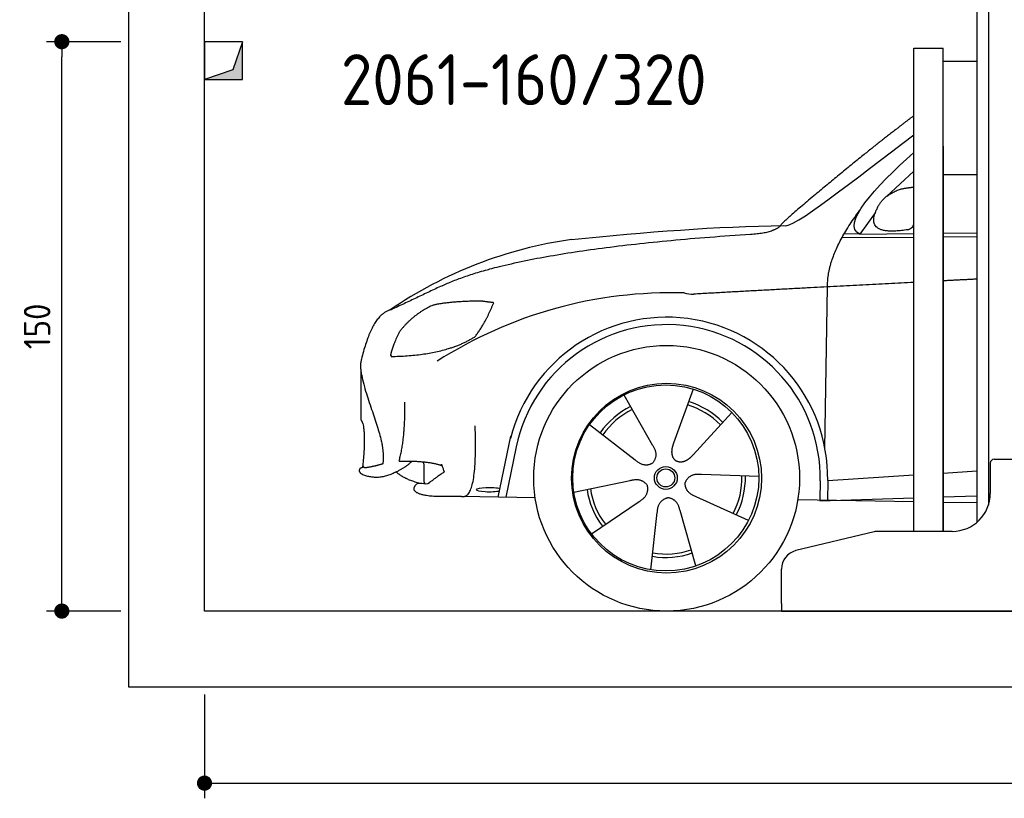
# Model space of a CAD drawing. Header units: millimetres. Extents: x -287 to 6264, y -293 to 3898.
# Tile 1 of 3: x -287 to 2306, y -293 to 1758. Entities that reach past the tile are written whole.
import ezdxf

# ---------------------------------------------------------------- set-up
doc = ezdxf.new("R2010")
doc.units = ezdxf.units.MM
for name, color, linetype in [('4', 3, 'Continuous'), ('5', 3, 'Continuous'), ('breakthrough', 1, 'Continuous'), ('Car', 10, 'Continuous')]:
    doc.layers.add(name, color=color, linetype=linetype)
doc.styles.get("Standard").update_dxf_attribs({"font": 'ISOCP.SHX'})
doc.dimstyles.new('GEN-ISO$0', dxfattribs={"dimscale": 20, "dimtxt": 3.5, "dimasz": 2, "dimexe": 2, "dimexo": 1, "dimgap": 1.5, "dimtad": 1, "dimdec": 1, "dimlfac": 0.1, "dimdsep": 46, "dimtxsty": 'Standard', "dimblk": 'PUNKT', "dimcen": 2, "dimclrd": 256, "dimclre": 256, "dimclrt": 2, "dimadec": 0, "dimazin": 0, "dimtp": 0.1, "dimtm": 0.1, "dimtfac": 0.71, "dimtdec": 1, "dimtmove": 2, "dimatfit": 3, "dimldrblk": 'PUNKT', "dimfxl": 0, "dimtolj": 1, "dimarcsym": 0})

# ---------------------------------------------------------------- blocks, each defined once
blk = doc.blocks.new('PUNKT')
at = {"layer": '4', "color": 0, "linetype": 'ByBlock'}
blk.add_line((-0.5, 0), (-1, 0), dxfattribs=at)
at = {"layer": '4', "color": 0, "linetype": 'ByBlock', "const_width": 0.5}
blk.add_lwpolyline([(-0.25, 0, 1), (0.25, 0, 1)], format="xyb", close=True, dxfattribs=at)
blk = doc.blocks.new('*D11')
at = {"layer": '5', "lineweight": -2}
for p, q in [((200, -20), (200, -293.3)), ((5400, -20), (5400, -293.3)), ((240, -253.3), (5360, -253.3))]:
    blk.add_line(p, q, dxfattribs=at)
at = {"layer": 'DEFPOINTS', "color": 0}
for p in [(200, 0), (5400, 0), (5400, -253.3)]:
    blk.add_point(p, dxfattribs=at)
at = {"layer": '5', "lineweight": -2, "xscale": 40, "yscale": 40, "zscale": 40, "rotation": 180}
blk.add_blockref('PUNKT', (200, -253.3), dxfattribs=at)
at = {"layer": '5', "lineweight": -2, "xscale": 40, "yscale": 40, "zscale": 40}
blk.add_blockref('PUNKT', (5400, -253.3), dxfattribs=at)
at = {"layer": '5', "color": 2, "insert": (2800, -188.3), "char_height": 70, "attachment_point": 5}
blk.add_mtext('\\A1;520', dxfattribs=at)
blk = doc.blocks.new('*D3')
at = {"layer": '5', "lineweight": -2}
for p, q in [((-20, 1700), (-215.7, 1700)), ((-175.7, 240), (-175.7, 1660)), ((-20, 200), (-215.7, 200))]:
    blk.add_line(p, q, dxfattribs=at)
at = {"layer": 'DEFPOINTS', "color": 0}
for p in [(-175.7, 1700), (0, 1700), (0, 200)]:
    blk.add_point(p, dxfattribs=at)
at = {"layer": '5', "lineweight": -2, "xscale": 40, "yscale": 40, "zscale": 40}
for p, rotation in [((-175.7, 1700), 90), ((-175.7, 200), 270)]:
    blk.add_blockref('PUNKT', p, dxfattribs=dict(at, rotation=rotation))
at = {"layer": '5', "color": 2, "insert": (-240.7, 950), "char_height": 70, "attachment_point": 5, "rotation": 90}
blk.add_mtext('\\A1;150', dxfattribs=at)

msp = doc.modelspace()

# ---------------------------------------------------------------- linework, layer by layer
for p, q in [((2264.07, 3310), (2264.07, 478.78)), ((2234.07, 1810), (2234.07, 434.01)), ((2068.07, 410), (2068.07, 1683)), ((2068.07, 1683), (2145.07, 1683)), ((2145.07, 410), (2145.07, 1683)), ((2145.07, 1649.04), (2234.07, 1649.04)), ((2145.07, 1425), (2145.07, 410)), ((2145.07, 1350), (2234.07, 1350)), ((2279.07, 600), (2459.07, 600)), ((2269.07, 590), (2269.07, 510)), ((1963.32, 408.62), (1757.4, 359.2)), ((2169.07, 410), (1974.98, 410)), ((1719.07, 220), (1719.07, 310.58)), ((1719.07, 220), (1719.07, 200)), ((1719.07, 200), (1994.07, 200)), ((1994.07, 200), (3024.07, 200))]:
    msp.add_line(p, q)
msp.add_lwpolyline([(5600, 200), (5600, 3600), (0, 3600), (0, 0), (5600, 0), (5698.53, 0), (5718.66, 47.94), (5691.11, 115.73), (5726.08, 149.63), (5711.24, 200), (200, 200), (200, 3400), (5400, 3400), (5400, 200)])
for centre, radius, start, end in [((2279.07, 590), 10, 90, 180), ((2169.07, 510), 100, 270, 0), ((1974.98, 360), 50, 90, 103.49573), ((1769.07, 310.58), 50, 103.49573, 180)]:
    msp.add_arc(centre, radius, start, end)
at = {"layer": 'breakthrough'}
for p, q in [((300, 1700), (274.52, 1625.48)), ((300, 1700), (274.52, 1625.48)), ((274.52, 1625.48), (200, 1600))]:
    msp.add_line(p, q, dxfattribs=at)
msp.add_lwpolyline([(200, 1600), (300, 1600), (300, 1700), (200, 1700)], close=True, dxfattribs=at)
msp.add_lwpolyline([(200, 1600), (300, 1600), (300, 1700), (200, 1700)], close=True, dxfattribs=at)
for points in [[(300, 1600), (300, 1700), (274.52, 1625.48)], [(300, 1600), (300, 1700), (274.52, 1625.48)], [(200, 1600), (300, 1600), (274.52, 1625.48)]]:
    msp.add_solid(points, dxfattribs=at)
at = {"layer": 'Car'}
for p, q in [((2068.07, 1358.61), (1995.4, 1292.56)), ((1966.13, 1249.12), (1925.53, 1193.09)), ((1925.53, 1193.09), (1884.3, 1193.78)), ((1925.53, 1193.09), (2068.07, 1194.47)), ((2145.07, 1195.21), (2234.07, 1196.07)), ((1878.64, 1183.74), (2068.07, 1185.25)), ((2145.07, 1185.86), (2234.07, 1186.57)), ((1833.61, 628.55), (1840.8, 1054.1)), ((611.93, 831.87), (611.93, 703.61)), ((1486.6, 785.04), (1435.13, 642.64)), ((1304.45, 769.65), (1379.1, 637.9)), ((1588.71, 723.27), (1486.48, 611.57)), ((1214.16, 691.62), (1333.68, 598.66)), ((973.59, 500.31), (1006.99, 660.74)), ((1020.71, 632.47), (993.12, 499.96)), ((1659.64, 554.8), (1508.3, 559.75)), ((1840.9, 544.01), (2068.07, 558.5)), ((2145.07, 563.42), (2234.07, 569.09)), ((1172.51, 513.63), (1320.87, 543.91)), ((1821.29, 543.16), (1820.44, 492.76)), ((1840.9, 544.01), (1840.16, 491.44)), ((1070.58, 498.58), (876.35, 502.04)), ((1632.45, 438.6), (1494.63, 501.31)), ((1762.23, 493.74), (2068.07, 488.57)), ((1820.4, 490.83), (2068.07, 498.53)), ((2145.07, 500.92), (2234.07, 503.69)), ((1218.82, 403.64), (1344.16, 488.59)), ((1831.28, 491.16), (1831.31, 492.58)), ((2145.07, 487.27), (2234.07, 485.77)), ((1375.22, 309.03), (1392.27, 459.49)), ((1494.14, 319.08), (1452.08, 464.54))]:
    msp.add_line(p, q, dxfattribs=at)
for centre, radius in [((1416.78, 550), 350), ((1416.78, 550), 250), ((1414.67, 550.84), 245), ((1414.67, 550.84), 30.15), ((1414.67, 550.84), 23.62)]:
    msp.add_circle(centre, radius, dxfattribs=at)
for centre, radius, start, end in [((1323.69, 67.67), 1122.35, 98.03945, 124.43769), ((1428.31, -102.68), 1141.19, 88.24876, 122.67118), ((1489.62, 1152.33), 117.37, 256.98552, 269.18838), ((1416.78, 550), 424.16, 359.19082, 165.72893), ((1416.78, 550), 404.56, 359.03154, 168.23743), ((1414.67, 550.84), 209.64, 116.262, 145.39945), ((1414.67, 550.84), 200.65, 116.11518, 145.54628), ((1414.67, 550.84), 200.65, 44.11518, 73.54628), ((1414.67, 550.84), 209.64, 44.262, 73.39945), ((1414.67, 550.84), 200.65, 332.11518, 1.54628), ((1414.67, 550.84), 209.64, 332.262, 1.39945), ((1414.67, 550.84), 209.64, 188.262, 217.39945), ((1414.67, 550.84), 200.65, 188.11518, 217.54628), ((1414.67, 550.84), 209.64, 260.262, 289.39945), ((1414.67, 550.84), 200.65, 260.11518, 289.54628)]:
    msp.add_arc(centre, radius, start, end, dxfattribs=at)
msp.add_ellipse((948.91, 519.73), major_axis=(33.6, 0), ratio=0.1572738, start_param=0.5134726, end_param=5.7042414, dxfattribs=at)
for points, degree in [([(2021.63, 1469.5), (2045.18, 1488.43), (2068.07, 1505.43)], 2), ([(2021.63, 1469.5), (1941.09, 1408.26), (1839.48, 1323.88), (1711.13, 1217.47), (1717.07, 1215.61)], 4), ([(1725.66, 1215.73), (1745.36, 1202.21), (1910.75, 1336.87), (2068.07, 1454.61)], 3), ([(1925.53, 1193.09), (1874.28, 1217.25), (1964.81, 1316.89), (2068.07, 1407.84)], 3), ([(1974.23, 1266.85), (1990.46, 1297.28), (2033.05, 1311.73)], 2), ([(2033.05, 1311.73), (2055.31, 1316.41), (2068.07, 1316.78)], 2), ([(1840.8, 1054.1), (1837.68, 1137.64), (1925.52, 1255.76)], 2), ([(2051.8, 1204.68), (1929.75, 1184.81), (1974.23, 1266.85)], 2), ([(2065.25, 1212.48), (2066.72, 1216.21), (2068.07, 1219.91)], 2), ([(825.6, 1057.13), (1029.2, 1153.1), (1637.97, 1193.09)], 2), ([(1166.72, 1178.99), (1362.87, 1198.73), (1547.94, 1213.5), (1725.66, 1215.73)], 3), ([(1637.97, 1193.09), (1692.99, 1195.46), (1716.77, 1214.6)], 2), ([(2051.8, 1204.68), (2057.8, 1206.46), (2065.25, 1212.48)], 2), ([(2068.07, 1065.98), (1790.01, 1051.67), (1487.96, 1034.97)], 2), ([(2234.07, 1074.42), (2189.89, 1072.21), (2145.07, 1069.92)], 2), ([(825.6, 1057.13), (691.92, 994.02)], 1), ([(928.88, 1016.8), (842.65, 1015.69), (802.01, 1005.88)], 2), ([(912.58, 923.19), (940.12, 958.92), (961.53, 1012.46)], 2), ([(961.53, 1012.46), (943.77, 1014.37), (928.88, 1016.8)], 2), ([(691.92, 994.02), (641.85, 983.69), (613.43, 863.41)], 2), ([(802.01, 1005.88), (748.43, 982.2), (712.33, 934.36)], 2), ([(712.33, 934.36), (691.9, 891.22), (689.9, 873.09)], 2), ([(691.18, 870.79), (835.65, 873.1), (912.58, 923.19)], 2), ([(613.43, 863.41), (595.27, 817.57), (669.86, 672.3), (673.52, 634.83), (669.69, 587.66)], 4), ([(689.9, 873.09), (693.26, 872.94), (691.18, 870.79)], 2), ([(712.33, 595.21), (729.28, 655.59), (727.48, 750.46)], 2), ([(611.93, 703.61), (626.64, 685.39), (616.78, 583.02)], 2), ([(876.35, 502.04), (920.24, 491.42), (912.58, 687.95)], 2), ([(1379.1, 637.9), (1397.13, 611.51), (1380.37, 590.53)], 2), ([(1435.13, 642.64), (1430.59, 630.09), (1426.64, 616.06), (1431.02, 602.26), (1441.82, 595.72)], 4), ([(1333.68, 598.66), (1357.18, 576.99), (1380.37, 590.53)], 2), ([(1486.48, 611.57), (1477.47, 601.73), (1466.88, 591.71), (1452.63, 589.19), (1441.82, 595.72)], 4), ([(614.73, 560.27), (603.48, 568.4), (611.48, 577.59)], 2), ([(611.48, 577.59), (614.87, 578.75), (618.44, 579.69)], 2), ([(623.69, 577.23), (617.37, 578.59), (616.78, 583.02)], 2), ([(669.69, 587.66), (645.35, 580.44), (623.69, 577.23)], 2), ([(702.7, 565.59), (728.62, 578.04), (746.76, 595.01)], 2), ([(712.33, 595.21), (791.59, 596.5), (825.6, 583.02)], 2), ([(779.98, 535.68), (774.68, 542.46), (782.09, 592.19), (776.04, 593.24)], 3), ([(825.6, 583.02), (820.01, 596.03), (831.52, 566.45)], 2), ([(702.7, 565.59), (657.25, 541.56), (614.73, 560.27)], 2), ([(764.1, 537.14), (722.46, 548.61), (705.15, 566.79)], 2), ([(755.95, 531.73), (761.98, 544.45), (780.8, 529.77), (792.64, 538.64)], 3), ([(831.52, 566.45), (830.27, 566.84), (792.64, 538.64)], 2), ([(1320.87, 543.91), (1351.54, 552.91), (1366.32, 530.48)], 2), ([(1508.3, 559.75), (1476.55, 563.47), (1465.75, 538.89)], 2), ([(1344.16, 488.59), (1372.03, 504.24), (1366.32, 530.48)], 2), ([(1494.63, 501.31), (1464.52, 512.06), (1465.75, 538.89)], 2), ([(1392.27, 459.49), (1393.19, 491.44), (1419.09, 498.56)], 2), ([(1452.08, 464.54), (1445.81, 495.89), (1419.09, 498.56)], 2)]:
    msp.add_open_spline(points, degree=degree, dxfattribs=at)
msp.add_open_spline([(876.35, 502.04), (851.68, 502.48), (796.06, 498.41), (757.35, 505.34), (747.56, 521.81), (755.95, 531.73)], degree=4, knots=[0, 0, 0, 0, 0, 0.5978658, 1, 1, 1, 1, 1], dxfattribs=at)

# ---------------------------------------------------------------- texts
msp.add_text('2061-160/320', height=134.4).set_placement((559.31, 1532.82))

# ---------------------------------------------------------------- dimensions: what is measured, and where the dimension line sits
at = {"layer": '5'}
dim = msp.add_linear_dim(base=(-175.68, 1700), p1=(0, 200), p2=(0, 1700), angle=90, dimstyle='GEN-ISO$0', override={"dimlfac": 0.1}, dxfattribs=at)
dim.commit()
dim.dimension.update_dxf_attribs({"geometry": '*D3', "text_midpoint": (-240.68, 950)})
dim = msp.add_linear_dim(base=(5400, -253.28), p1=(200, 0), p2=(5400, 0), dimstyle='GEN-ISO$0', override={"dimlfac": 0.1}, dxfattribs=at)
dim.commit()
dim.dimension.update_dxf_attribs({"geometry": '*D11', "text_midpoint": (2800, -188.27)})

doc.saveas('drawing.dxf')
